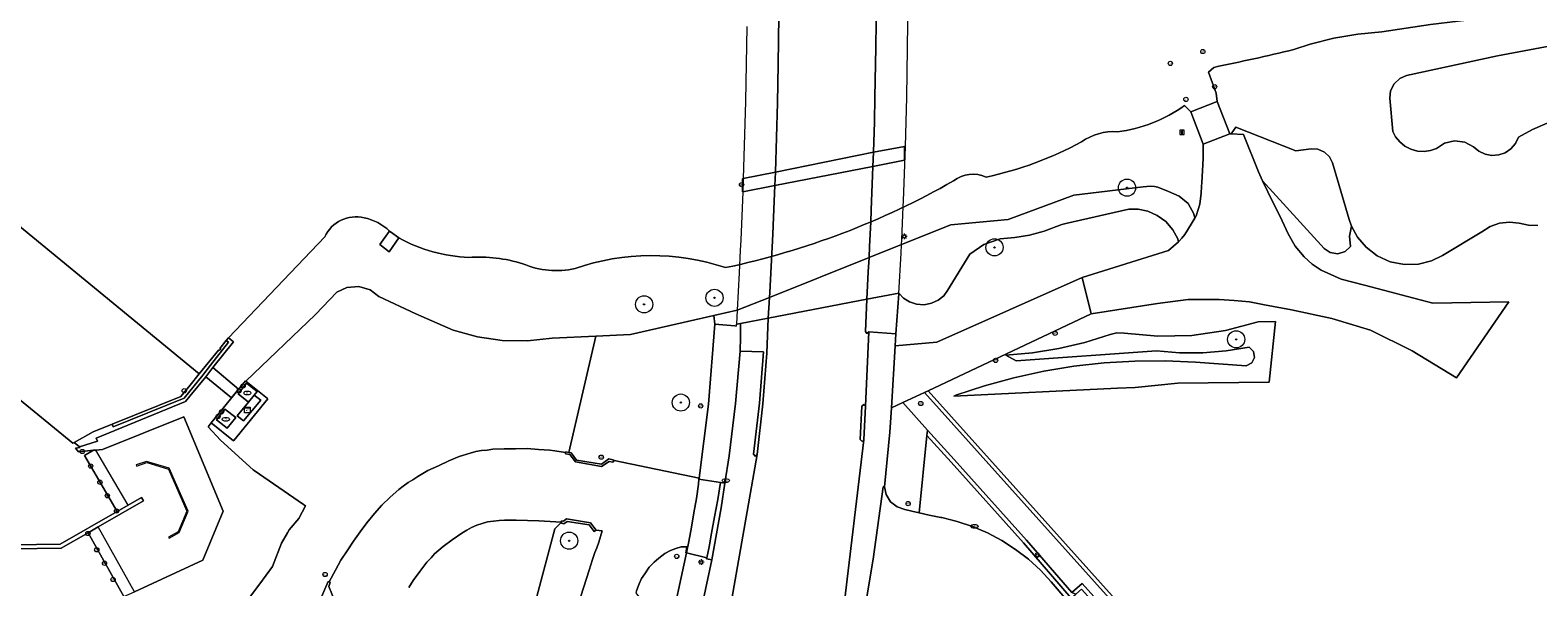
# Model space of a CAD drawing. Header units: metres. Extents: x 196496 to 197479, y 355139 to 356324.
# Tile 30 of 144: x 197029 to 197161, y 355236 to 355285. Entities that reach past the tile are written whole.
import ezdxf
from ezdxf.enums import TextEntityAlignment as Align

# ---------------------------------------------------------------- set-up
doc = ezdxf.new("R2010")
doc.units = ezdxf.units.M
doc.layers.get('0').update_dxf_attribs({"color": 252, "lineweight": 18})
for name, color, linetype, lineweight in [('B-WE-GK-KADEMUUR-GV', 252, 'Continuous', 18), ('B-WE-GR-BEPLANTING_CULTUUR_HEESTERS-GV', 252, 'Continuous', 18), ('B-WE-GR-BOOM-S', 252, 'Continuous', 18), ('B-WE-GR-GRAS-GV', 252, 'Continuous', 18), ('B-WE-GR-GROENVOORZIENING-GV', 252, 'Continuous', 18), ('B-WE-GW-TALUD_KRUIN-G', 252, 'Continuous', 18), ('B-WE-IE-MEUBILAIR-S', 252, 'Continuous', 18), ('B-WE-IE-TERREINAFSCHEIDING_KUNSTMATIG_MUUR-G', 252, 'IE-TERREINAFSCHEIDING-KUNSTMATIG-DICHT', 18), ('B-WE-KW-KUNSTWERK_DEK-GV', 252, 'Continuous', 18), ('B-WE-KW-KUNSTWERK_PIJLER-GV', 252, 'Continuous', 18), ('B-WE-KW-KUNSTWERK_STUW-GV', 252, 'Continuous', 18), ('B-WE-OG-TERREIN_BEGROEID-GV', 252, 'Continuous', 18), ('B-WE-OG-TERREIN_OEVER-GV', 252, 'Continuous', 18), ('B-WE-OG-WATER_RIVIER-GV', 252, 'Continuous', 18), ('B-WE-VH-GESLOTENVERHARDING-GV', 252, 'Continuous', 18), ('B-WE-VH-GESLOTENVERHARDING_ASFALT-GV', 252, 'Continuous', 18), ('B-WE-VH-ONVERHARD-GV', 252, 'Continuous', 18), ('B-WE-VH-OPENVERHARDING-GV', 252, 'Continuous', 18), ('B-WE-VH-OPENVERHARDING_BETONELEMENT-GV', 252, 'Continuous', 18), ('B-WE-VH-OPENVERHARDING_BETONSTRAATSTEEN-GV', 252, 'Continuous', 18), ('B-WE-VH-OPENVERHARDING_TEGEL-GV', 252, 'Continuous', 18)]:
    doc.layers.add(name, color=color, linetype=linetype, lineweight=lineweight)
doc.styles.add('NLCS-ISO', font='NLCS-ISO.ttf')
doc.linetypes.add('IE-TERREINAFSCHEIDING-KUNSTMATIG-DICHT', pattern='A,8,-1,[82,NLCS.SHX,S=0.75,R=90,X=0,Y=0],-1', length=10)

# ---------------------------------------------------------------- blocks, each defined once
blk = doc.blocks.new('SIE-MEUBILAIR_BORD_INFORMATIE-SO')
h = blk.add_hatch(color=256)
h.dxf.hatch_style = 1
h.paths.add_polyline_path([(0.13, 0.2), (-0.33, 0.2), (-0.33, 0.08), (-0.13, 0.08), (-0.13, -0.65), (0.13, -0.65)])
h = blk.add_hatch(color=256)
h.dxf.hatch_style = 1
edge = h.paths.add_edge_path()
edge.add_arc((0, 0.5), 0.149, 0, 360)
for points in [[(-0.75, -0.75), (0.75, -0.75), (0.75, 0.75), (-0.75, 0.75)], [(0.13, 0.2), (-0.33, 0.2), (-0.33, 0.08), (-0.13, 0.08), (-0.13, -0.65), (0.13, -0.65)]]:
    blk.add_lwpolyline(points, close=True)
blk.add_circle((0, 0.5), 0.149)
blk = doc.blocks.new('SIE-MEUBILAIR_KAST_ELEKTRA-SO')
for points in [[(-1, 1), (1, 1), (1, 0.84), (-1, 0.84)], [(-1, 0.76), (1, 0.76), (1, -1), (-1, -1)]]:
    blk.add_lwpolyline(points, close=True)
at = {"style": 'NLCS-ISO'}
blk.add_text('et', height=0.75, dxfattribs=at).set_placement((0, 0), align=Align.MIDDLE_CENTER)
blk = doc.blocks.new('SIE-MEUBILAIR_PAAL_VERKEERSBORD-SO')
blk.add_circle((0, 0), 0.75)
at = {"style": 'NLCS-ISO'}
blk.add_text('vb', height=0.75, dxfattribs=at).set_placement((0, 0.07), align=Align.MIDDLE_CENTER)
blk = doc.blocks.new('SIE-MEUBILAIR_PAAL_LICHTMAST-SO')
for points in [[(-0.62, 0), (-1, 0)], [(-0.71, 0.71), (-0.44, 0.44)], [(0, 1), (0, 0.62)], [(0.44, 0.44), (0.71, 0.71)], [(1, 0), (0.62, 0)], [(-0.71, -0.71), (-0.44, -0.44)], [(0, -0.62), (0, -1)], [(0.44, -0.44), (0.71, -0.71)]]:
    blk.add_lwpolyline(points)
blk.add_circle((0, 0), 0.5)
blk = doc.blocks.new('SIE-MEUBILAIR_PAAL_AFSLUITPAAL-SO')
blk.add_circle((0, 0), 0.75)
at = {"style": 'NLCS-ISO'}
blk.add_text('af', height=0.75, dxfattribs=at).set_placement((0, 0.05), align=Align.MIDDLE_CENTER)
blk = doc.blocks.new('SIE-MEUBILAIR_PUT_KOLK-SO')
blk.add_ellipse((0, 0), major_axis=(1.25, 0), ratio=0.54)
at = {"style": 'NLCS-ISO'}
blk.add_text('klk', height=0.75, dxfattribs=at).set_placement((0.03, 0), align=Align.MIDDLE_CENTER)
blk = doc.blocks.new('SIE-MEUBILAIR_PUT_RIOOLPUT-SO')
blk.add_ellipse((0, 0), major_axis=(1.25, 0), ratio=0.54)
at = {"style": 'NLCS-ISO'}
blk.add_text('ri', height=0.75, dxfattribs=at).set_placement((-0.04, 0.07), align=Align.MIDDLE_CENTER)
blk = doc.blocks.new('SGR-BOOM_GBKN-SO')
at = {"color": 0, "linetype": 'ByBlock', "lineweight": 18}
for radius in [3, 0.225]:
    blk.add_circle((0, 0), radius, dxfattribs=at)

msp = doc.modelspace()

# ---------------------------------------------------------------- linework, layer by layer
at = {"layer": 'B-WE-GK-KADEMUUR-GV', "flags": 128}
for points in [[(197061.256, 355266.466), (197060.503, 355267.007), (197060.418, 355267.067), (197060.396, 355267.037), (197059.595, 355265.895), (197060.387, 355265.252)], [(197044.789, 355255.34), (197044.093, 355254.464), (197042.47, 355252.453), (197036.264, 355249.934), (197036.175, 355250.162), (197034.53, 355249.498), (197032.868, 355248.579), (197033.321, 355248.174), (197034.897, 355248.671), (197034.784, 355248.939), (197042.586, 355252.147), (197042.974, 355252.622), (197044.36, 355254.32), (197044.994, 355255.12), (197046.797, 355257.382), (197046.356, 355257.712), (197046.341, 355257.723), (197046.155, 355257.492), (197046.36, 355257.334)], [(197042.994, 355253.583), (197042.191, 355252.59), (197036.175, 355250.162), (197036.264, 355249.934), (197042.47, 355252.453), (197044.093, 355254.464), (197044.789, 355255.34), (197046.36, 355257.334), (197046.155, 355257.492), (197045.591, 355256.795), (197045.668, 355256.732), (197045.575, 355256.617), (197045.498, 355256.68), (197043.795, 355254.574)]]:
    msp.add_lwpolyline(points, close=True, dxfattribs=at)
msp.add_lwpolyline([(197021.271, 355239.185), (197031.724, 355239.327), (197034.067, 355240.674), (197034.957, 355241.186), (197038.91, 355243.458), (197038.739, 355243.752), (197037.569, 355243.079), (197036.622, 355242.535), (197031.631, 355239.665), (197021.24, 355239.525)], dxfattribs=at)
at = {"layer": 'B-WE-GR-BEPLANTING_CULTUUR_HEESTERS-GV', "flags": 128}
msp.add_lwpolyline([(197129.522, 355226.965), (197129.405, 355226.846), (197120.976, 355236.237), (197120.073, 355235.453), (197120.439, 355235.307), (197120.945, 355235.747), (197129.393, 355226.335), (197129.771, 355226.719)], close=True, dxfattribs=at)
at = {"layer": 'B-WE-GR-GRAS-GV'}
for points in [[(197165.558, 355283.939), (197157.293, 355282.409), (197149.354, 355280.67), (197148.759, 355280.426), (197148.256, 355279.958), (197147.958, 355279.339), (197147.9, 355278.699), (197148.148, 355275.774), (197148.397, 355275.307), (197148.751, 355274.871), (197149.205, 355274.5), (197149.737, 355274.224), (197150.315, 355274.066), (197150.901, 355274.032), (197151.457, 355274.113), (197151.956, 355274.288), (197152.669, 355274.762), (197153.557, 355274.97), (197154.461, 355274.845), (197155.215, 355274.44), (197155.665, 355274.054), (197156.218, 355273.789), (197156.821, 355273.678), (197157.412, 355273.726), (197157.971, 355273.923), (197158.478, 355274.269), (197158.875, 355274.736), (197159.129, 355275.272), (197160.361, 355275.947), (197161.658, 355276.502)], [(197160.841, 355267.556), (197160.004, 355267.593), (197159.211, 355267.751), (197158.361, 355267.846), (197157.489, 355267.748), (197156.661, 355267.458), (197155.936, 355267.005), (197152.504, 355264.919), (197151.522, 355264.448), (197150.389, 355264.166), (197149.164, 355264.134), (197147.93, 355264.382), (197146.785, 355264.902), (197145.81, 355265.646), (197145.055, 355266.537), (197144.535, 355267.493), (197144.371, 355266.606), (197144.447, 355265.707), (197143.998, 355265.282), (197143.343, 355265.075), (197142.666, 355265.19), (197142.162, 355265.549), (197136.767, 355271.467), (197137.218, 355270.509), (197138.481, 355267.949), (197138.998, 355266.834), (197139.603, 355265.758), (197140.387, 355264.805), (197141.1, 355264.177), (197141.896, 355263.657), (197143.621, 355262.87), (197145.684, 355262.333), (197151.659, 355260.747), (197158.297, 355260.878), (197153.718, 355254.237), (197149.837, 355256.579), (197146.193, 355258.403), (197142.809, 355259.401), (197139.294, 355260.183), (197136.932, 355260.607), (197135.617, 355260.861), (197134.288, 355260.987), (197132.956, 355261.079), (197130.26, 355261.065), (197127.585, 355260.722), (197121.779, 355259.812), (197107.528, 355253.089), (197125.928, 355232.592)]]:
    msp.add_lwpolyline(points, dxfattribs=at)
at = {"layer": 'B-WE-GR-GRAS-GV', "flags": 128}
for points in [[(197053.628, 355233.12), (197055.079, 355236.41), (197055.153, 355236.367), (197055.701, 355237.389), (197056.187, 355238.282), (197056.716, 355239.083), (197057.291, 355239.928), (197057.872, 355240.755), (197058.45, 355241.543), (197059.103, 355242.35), (197059.77, 355243.077), (197060.484, 355243.78), (197061.248, 355244.46), (197061.629, 355244.734), (197062.051, 355245.059), (197062.466, 355245.311), (197062.91, 355245.594), (197063.79, 355246.105), (197064.701, 355246.516), (197065.607, 355246.964), (197066.527, 355247.351), (197067.473, 355247.64), (197067.967, 355247.766), (197068.458, 355247.856), (197068.958, 355247.905), (197069.476, 355247.975), (197070.459, 355248.025), (197071.448, 355248.022), (197072.471, 355248.035), (197073.452, 355247.961), (197074.456, 355247.891), (197074.873, 355247.844), (197075.819, 355247.694), (197075.839, 355247.741), (197076.109, 355247.69), (197078.47, 355257.871), (197074.664, 355257.697), (197072.491, 355257.464), (197070.289, 355257.504), (197068.109, 355257.82), (197066.002, 355258.4), (197062.738, 355259.835), (197059.506, 355261.339), (197058.735, 355261.932), (197057.737, 355262.229), (197056.7, 355262.136), (197055.826, 355261.709), (197053.966, 355259.758), (197047.863, 355253.934), (197049.761, 355252.405), (197049.797, 355252.376), (197046.827, 355248.748), (197046.795, 355248.709), (197044.837, 355250.285), (197044.577, 355249.946), (197045.65, 355248.782), (197048.508, 355246.184), (197048.586, 355246.113), (197052.915, 355243.154), (197053.088, 355243.036), (197052.514, 355241.926), (197051.649, 355240.933), (197051.497, 355240.657), (197050.999, 355239.755), (197050.197, 355237.721), (197049.105, 355236.204), (197047.763, 355234.407)], [(197072.346, 355231.464), (197074.895, 355241.005), (197075.462, 355241.586), (197074.464, 355241.646), (197073.474, 355241.718), (197072.486, 355241.738), (197071.507, 355241.775), (197070.491, 355241.765), (197070.007, 355241.754), (197069.509, 355241.68), (197068.989, 355241.635), (197068.524, 355241.488), (197068.074, 355241.34), (197067.593, 355241.124), (197067.195, 355240.884), (197066.761, 355240.633), (197065.907, 355240.06), (197065.114, 355239.465), (197064.348, 355238.829), (197064.059, 355238.482), (197063.706, 355238.086), (197063.088, 355237.282), (197062.498, 355236.495), (197062.108, 355235.879)]]:
    msp.add_lwpolyline(points, dxfattribs=at)
msp.add_lwpolyline([(197114.329, 355256.214), (197116.645, 355256.415), (197118.947, 355256.785), (197121.215, 355257.322), (197123.432, 355258.022), (197124.033, 355258.155), (197124.649, 355258.138), (197127.595, 355257.862), (197130.573, 355257.933), (197133.523, 355258.353), (197136.383, 355259.11), (197137.89, 355259.139), (197137.33, 355253.832), (197129.355, 355253.757), (197125.63, 355253.376), (197124.09, 355253.329), (197109.755, 355252.633), (197109.936, 355252.698), (197112.453, 355253.531), (197115.021, 355254.234), (197117.629, 355254.804), (197120.266, 355255.238), (197122.923, 355255.533), (197125.588, 355255.689), (197128.25, 355255.705), (197130.899, 355255.584), (197135.342, 355255.265), (197135.812, 355255.523), (197136.048, 355256.005), (197135.964, 355256.535), (197135.591, 355256.92), (197133.584, 355256.591), (197131.55, 355256.425), (197129.509, 355256.424), (197127.482, 355256.587), (197115.212, 355255.71)], close=True, dxfattribs=at)
at = {"layer": 'B-WE-GR-GROENVOORZIENING-GV', "flags": 128}
msp.add_lwpolyline([(197120.038, 355234.959), (197115.849, 355239.784), (197109.536, 355246.845), (197107.416, 355249.189), (197106.738, 355242.402), (197107.61, 355242.214), (197108.636, 355242.004), (197108.707, 355241.995), (197110.065, 355241.664), (197111.405, 355241.218), (197112.713, 355240.657), (197113.973, 355239.987), (197115.173, 355239.213), (197116.3, 355238.345), (197117.343, 355237.393), (197118.294, 355236.368), (197121.194, 355232.974)], dxfattribs=at)
at = {"layer": 'B-WE-GW-TALUD_KRUIN-G', "flags": 128}
for points in [[(197136.767, 355271.467), (197142.162, 355265.549), (197142.666, 355265.19), (197143.343, 355265.075), (197143.998, 355265.282), (197144.447, 355265.707), (197144.371, 355266.606), (197144.535, 355267.493)], [(197088.794, 355259.671), (197088.859, 355258.922), (197090.612, 355258.769), (197090.734, 355258.758), (197090.754, 355258.907), (197091.127, 355258.979), (197093.549, 355259.443), (197102.154, 355261.092), (197104.974, 355261.633), (197104.991, 355261.6), (197105.381, 355261.203), (197105.892, 355260.876), (197106.505, 355260.669), (197107.172, 355260.622), (197107.828, 355260.748), (197108.412, 355261.026), (197108.881, 355261.412), (197109.22, 355261.853), (197111.161, 355265.031), (197112.402, 355265.876), (197113.813, 355266.389), (197115.11, 355266.493), (197116.398, 355266.716), (197117.659, 355267.057), (197119.217, 355267.636), (197119.565, 355267.731), (197125.07, 355268.97), (197125.879, 355268.972), (197126.726, 355268.801), (197127.558, 355268.438), (197128.307, 355267.888), (197128.916, 355267.185), (197129.345, 355266.386), (197129.417, 355266.136)], [(197114.329, 355256.214), (197115.212, 355255.71), (197127.482, 355256.587), (197129.509, 355256.424), (197131.55, 355256.425), (197133.584, 355256.591), (197135.591, 355256.92), (197135.964, 355256.535), (197136.048, 355256.005), (197135.812, 355255.523), (197135.342, 355255.265), (197130.899, 355255.584), (197128.25, 355255.705), (197125.588, 355255.689), (197122.923, 355255.533), (197120.266, 355255.238), (197117.629, 355254.804), (197115.021, 355254.234), (197112.453, 355253.531), (197109.936, 355252.698), (197109.755, 355252.633)]]:
    msp.add_lwpolyline(points, dxfattribs=at)
at = {"layer": 'B-WE-IE-TERREINAFSCHEIDING_KUNSTMATIG_MUUR-G', "flags": 128}
msp.add_lwpolyline([(197038.269, 355246.6), (197038.301, 355246.506), (197039.197, 355246.807), (197041.104, 355246.231), (197042.703, 355242.568), (197041.953, 355240.747), (197041.114, 355240.27), (197041.164, 355240.184), (197042.033, 355240.677), (197042.811, 355242.57), (197041.178, 355246.313), (197039.195, 355246.911)], close=True, dxfattribs=at)
at = {"layer": 'B-WE-KW-KUNSTWERK_DEK-GV', "flags": 128}
msp.add_lwpolyline([(197091.68, 355284.973), (197091.567, 355278.415), (197091.363, 355271.654), (197091.32, 355270.502), (197091.139, 355266.266), (197091.101, 355265.381), (197091.003, 355263.398), (197090.917, 355261.767), (197090.826, 355260.134), (197090.754, 355258.907), (197091.127, 355258.979), (197093.549, 355259.443), (197102.154, 355261.092), (197104.974, 355261.633), (197105.153, 355265.124), (197105.189, 355265.878), (197105.209, 355266.29), (197105.276, 355267.749), (197105.338, 355269.208), (197105.356, 355269.706), (197105.531, 355274.459), (197105.652, 355278.767), (197105.732, 355283.075), (197105.771, 355287.486)], dxfattribs=at)
for points in [[(197034.747, 355247.904), (197034.562, 355247.887), (197033.765, 355247.421), (197036.622, 355242.535), (197037.569, 355243.079)], [(197034.957, 355241.186), (197034.067, 355240.674), (197037.206, 355235.083), (197038.143, 355235.513)]]:
    msp.add_lwpolyline(points, close=True, dxfattribs=at)
at = {"layer": 'B-WE-KW-KUNSTWERK_PIJLER-GV', "flags": 128}
msp.add_lwpolyline([(197094.164, 355272.221), (197091.363, 355271.654), (197091.289, 355271.639), (197091.294, 355270.497), (197091.32, 355270.502), (197094.122, 355271.045), (197102.696, 355272.708), (197103.57, 355272.878), (197105.464, 355273.279), (197105.469, 355274.465), (197102.74, 355273.957)], close=True, dxfattribs=at)
at = {"layer": 'B-WE-KW-KUNSTWERK_STUW-GV', "flags": 128}
msp.add_lwpolyline([(197013.565, 355264.208), (197032.739, 355248.511), (197032.868, 355248.579), (197034.53, 355249.498), (197036.175, 355250.162), (197042.191, 355252.59), (197042.994, 355253.583), (197043.795, 355254.574), (197021.697, 355272.702)], dxfattribs=at)
at = {"layer": 'B-WE-OG-TERREIN_BEGROEID-GV', "flags": 128}
for points in [[(197134.021, 355275.572), (197135.083, 355275.51), (197136.416, 355272.239), (197136.767, 355271.467), (197142.162, 355265.549), (197142.666, 355265.19), (197143.343, 355265.075), (197143.998, 355265.282), (197144.447, 355265.707), (197144.371, 355266.606), (197144.535, 355267.493), (197144.322, 355268.09), (197142.877, 355273.022), (197142.62, 355273.546), (197142.172, 355273.976), (197141.601, 355274.219), (197141.019, 355274.25), (197139.668, 355274.092), (197134.431, 355276.154)], [(197088.794, 355259.671), (197088.859, 355258.922), (197090.612, 355258.769), (197090.734, 355258.758), (197090.754, 355258.907), (197091.127, 355258.979), (197093.549, 355259.443), (197102.154, 355261.092), (197104.974, 355261.633), (197104.991, 355261.6), (197105.381, 355261.203), (197105.892, 355260.876), (197106.505, 355260.669), (197107.172, 355260.622), (197107.828, 355260.748), (197108.412, 355261.026), (197108.881, 355261.412), (197109.22, 355261.853), (197111.161, 355265.031), (197112.402, 355265.876), (197113.813, 355266.389), (197115.11, 355266.493), (197116.398, 355266.716), (197117.659, 355267.057), (197119.217, 355267.636), (197119.565, 355267.731), (197125.07, 355268.97), (197125.879, 355268.972), (197126.726, 355268.801), (197127.558, 355268.438), (197128.307, 355267.888), (197128.916, 355267.185), (197129.345, 355266.386), (197129.417, 355266.136), (197129.432, 355266.149), (197129.707, 355266.452), (197129.966, 355266.769), (197130.83, 355268.191), (197130.76, 355268.586), (197130.255, 355269.472), (197129.457, 355270.107), (197128.551, 355270.537), (197127.616, 355270.897), (197127.3, 355270.973), (197126.975, 355270.987), (197126.33, 355270.931), (197120.273, 355270.196), (197114.528, 355268.078), (197109.514, 355267.608), (197105.189, 355265.878), (197102.353, 355264.744), (197093.656, 355261.266), (197090.826, 355260.134)], [(197104.974, 355261.633), (197104.969, 355261.573), (197104.704, 355258.083), (197104.64, 355257.027), (197108.287, 355257.338), (197120.992, 355263.009), (197128.544, 355265.36), (197129.417, 355266.136), (197129.345, 355266.386), (197128.916, 355267.185), (197128.307, 355267.888), (197127.558, 355268.438), (197126.726, 355268.801), (197125.879, 355268.972), (197125.07, 355268.97), (197119.565, 355267.731), (197119.217, 355267.636), (197117.659, 355267.057), (197116.398, 355266.716), (197115.11, 355266.493), (197113.813, 355266.389), (197112.402, 355265.876), (197111.161, 355265.031), (197109.22, 355261.853), (197108.881, 355261.412), (197108.412, 355261.026), (197107.828, 355260.748), (197107.172, 355260.622), (197106.505, 355260.669), (197105.892, 355260.876), (197105.381, 355261.203), (197104.991, 355261.6)], [(197076.109, 355247.69), (197076.304, 355247.654), (197076.781, 355247.032), (197078.978, 355246.667), (197079.603, 355247.142), (197080.081, 355247.029), (197080.075, 355246.999), (197087.501, 355245.45), (197088.332, 355251.934), (197088.859, 355258.922), (197088.794, 355259.671), (197081.495, 355258.009), (197078.47, 355257.871)], [(197109.755, 355252.633), (197124.09, 355253.329), (197125.63, 355253.376), (197129.355, 355253.757), (197137.33, 355253.832), (197137.89, 355259.139), (197136.383, 355259.11), (197133.523, 355258.353), (197130.573, 355257.933), (197127.595, 355257.862), (197124.649, 355258.138), (197124.033, 355258.155), (197123.432, 355258.022), (197121.215, 355257.322), (197118.947, 355256.785), (197116.645, 355256.415), (197114.329, 355256.214), (197115.212, 355255.71), (197127.482, 355256.587), (197129.509, 355256.424), (197131.55, 355256.425), (197133.584, 355256.591), (197135.591, 355256.92), (197135.964, 355256.535), (197136.048, 355256.005), (197135.812, 355255.523), (197135.342, 355255.265), (197130.899, 355255.584), (197128.25, 355255.705), (197125.588, 355255.689), (197122.923, 355255.533), (197120.266, 355255.238), (197117.629, 355254.804), (197115.021, 355254.234), (197112.453, 355253.531), (197109.936, 355252.698)], [(197115.849, 355239.784), (197120.038, 355234.959), (197120.439, 355235.307), (197120.073, 355235.453), (197116.112, 355240.015), (197109.796, 355247.079), (197107.463, 355249.659), (197107.416, 355249.189), (197109.536, 355246.845)], [(197084.92, 355232.037), (197086.401, 355238.899), (197086.333, 355238.915), (197086.437, 355239.433), (197085.941, 355239.426), (197085.454, 355239.293), (197084.988, 355239.127), (197084.497, 355238.851), (197083.985, 355238.454), (197083.556, 355238.104), (197083.12, 355237.643), (197082.744, 355237.061), (197082.454, 355236.664), (197082.256, 355236.191), (197082.014, 355235.584), (197081.978, 355235.38)]]:
    msp.add_lwpolyline(points, close=True, dxfattribs=at)
for points in [[(197125.928, 355232.592), (197107.528, 355253.089), (197107.198, 355252.933), (197125.921, 355232.075)], [(197076.921, 355234.38), (197077.886, 355237.386), (197078.184, 355238.335), (197078.387, 355238.95), (197078.557, 355239.359), (197078.744, 355239.84), (197079.028, 355240.833), (197078.492, 355240.902), (197078.323, 355240.774), (197077.887, 355241.356), (197075.973, 355241.666), (197075.672, 355241.451), (197075.481, 355241.504), (197075.462, 355241.586), (197074.895, 355241.005), (197072.346, 355231.464)]]:
    msp.add_lwpolyline(points, dxfattribs=at)
at = {"layer": 'B-WE-OG-TERREIN_OEVER-GV', "flags": 128}
for points in [[(197161.124, 355286.126), (197156.281, 355285.713), (197151.453, 355285.141), (197147.195, 355284.502), (197145.078, 355284.299), (197142.982, 355283.937), (197140.92, 355283.419), (197139.483, 355282.941)], [(197161.658, 355276.502), (197160.361, 355275.947), (197159.129, 355275.272), (197158.875, 355274.736), (197158.478, 355274.269), (197157.971, 355273.923), (197157.412, 355273.726), (197156.821, 355273.678), (197156.218, 355273.789), (197155.665, 355274.054), (197155.215, 355274.44), (197154.461, 355274.845), (197153.557, 355274.97), (197152.669, 355274.762), (197151.956, 355274.288), (197151.457, 355274.113), (197150.901, 355274.032), (197150.315, 355274.066), (197149.737, 355274.224), (197149.205, 355274.5), (197148.751, 355274.871), (197148.397, 355275.307), (197148.148, 355275.774), (197147.9, 355278.699), (197147.958, 355279.339), (197148.256, 355279.958), (197148.759, 355280.426), (197149.354, 355280.67), (197157.293, 355282.409), (197165.558, 355283.939)], [(197132.495, 355281.391), (197132.035, 355280.965), (197132.7, 355279.121), (197132.795, 355278.4), (197133.891, 355275.58)], [(197047.763, 355234.407), (197049.105, 355236.204), (197050.197, 355237.721), (197050.999, 355239.755), (197051.497, 355240.657), (197051.649, 355240.933), (197052.514, 355241.926), (197053.088, 355243.036), (197052.915, 355243.154), (197048.586, 355246.113), (197048.508, 355246.184), (197045.65, 355248.782), (197044.577, 355249.946), (197044.837, 355250.285), (197047.84, 355253.952), (197047.863, 355253.934), (197053.966, 355259.758), (197055.826, 355261.709), (197056.7, 355262.136), (197057.737, 355262.229), (197058.735, 355261.932), (197059.506, 355261.339), (197062.738, 355259.835), (197066.002, 355258.4), (197068.109, 355257.82), (197070.289, 355257.504), (197072.491, 355257.464), (197074.664, 355257.697), (197078.47, 355257.871), (197081.495, 355258.009), (197088.794, 355259.671), (197090.826, 355260.134), (197093.656, 355261.266), (197102.353, 355264.744), (197105.189, 355265.878), (197109.514, 355267.608), (197114.528, 355268.078), (197120.273, 355270.196), (197126.33, 355270.931), (197126.975, 355270.987), (197127.3, 355270.973), (197127.616, 355270.897), (197128.551, 355270.537), (197129.457, 355270.107), (197130.255, 355269.472), (197130.76, 355268.586), (197130.83, 355268.191), (197130.858, 355268.237), (197130.975, 355268.499), (197131.268, 355269.416), (197131.391, 355270.37), (197131.429, 355270.966), (197131.45, 355271.301), (197131.549, 355272.873), (197131.571, 355273.463), (197131.579, 355274.053), (197131.577, 355274.447), (197131.576, 355274.67), (197130.477, 355277.499), (197129.951, 355278.057)], [(197133.891, 355275.58), (197134.021, 355275.572), (197134.431, 355276.154), (197139.668, 355274.092), (197141.019, 355274.25), (197141.601, 355274.219), (197142.172, 355273.976), (197142.62, 355273.546), (197142.877, 355273.022), (197144.322, 355268.09), (197144.535, 355267.493), (197145.055, 355266.537), (197145.81, 355265.646), (197146.785, 355264.902), (197147.93, 355264.382), (197149.164, 355264.134), (197150.389, 355264.166), (197151.522, 355264.448), (197152.504, 355264.919), (197155.936, 355267.005), (197156.661, 355267.458), (197157.489, 355267.748), (197158.361, 355267.846), (197159.211, 355267.751), (197160.004, 355267.593), (197160.841, 355267.556)], [(197054.779, 355266.568), (197046.341, 355257.723), (197046.356, 355257.712), (197046.797, 355257.382), (197044.994, 355255.12), (197047.233, 355253.228), (197046.606, 355252.477), (197044.36, 355254.32), (197042.974, 355252.622), (197042.586, 355252.147), (197034.784, 355248.939), (197034.897, 355248.671), (197033.321, 355248.174), (197033.392, 355248.122), (197032.987, 355248.082), (197033.246, 355247.763), (197034.562, 355247.887), (197034.747, 355247.904), (197035.329, 355247.959), (197042.447, 355250.824), (197045.888, 355242.567), (197044.121, 355238.258), (197038.143, 355235.513)], [(197061.256, 355266.466), (197060.387, 355265.252), (197059.595, 355265.895), (197060.396, 355267.037)], [(197060.396, 355267.037), (197060.418, 355267.067)]]:
    msp.add_lwpolyline(points, dxfattribs=at)
at = {"layer": 'B-WE-OG-TERREIN_OEVER-GV'}
for points in [[(197139.483, 355282.941, -0.0082133), (197132.495, 355281.391)], [(197129.951, 355278.057, -0.1259187), (197124.066, 355275.751)], [(197124.066, 355275.751, 0.1765245), (197120.945, 355274.863)], [(197120.945, 355274.863, -0.0674355), (197112.585, 355271.769)], [(197112.585, 355271.769, 0.2920153), (197109.751, 355271.458)], [(197109.751, 355271.458, -0.0778761), (197089.792, 355263.864)], [(197058.207, 355268.222, 0.3614483), (197054.779, 355266.568)], [(197060.418, 355267.067, 0.1471879), (197058.207, 355268.222)], [(197067.365, 355264.753, -0.1149857), (197061.256, 355266.466)], [(197072.089, 355264.208, 0.0917572), (197067.365, 355264.753)], [(197076.665, 355263.789, -0.1594138), (197072.089, 355264.208)], [(197089.792, 355263.864, 0.165691), (197076.665, 355263.789)]]:
    msp.add_lwpolyline(points, format="xyb", dxfattribs=at)
at = {"layer": 'B-WE-OG-WATER_RIVIER-GV', "flags": 128}
for points in [[(197139.483, 355282.941), (197140.92, 355283.419), (197142.982, 355283.937), (197145.078, 355284.299), (197147.195, 355284.502), (197151.453, 355285.141), (197156.281, 355285.713), (197161.124, 355286.126)], [(197129.951, 355278.057), (197130.477, 355277.499), (197132.795, 355278.4), (197132.7, 355279.121), (197132.035, 355280.965), (197132.495, 355281.391)], [(197021.697, 355272.702), (197043.795, 355254.574), (197045.498, 355256.68), (197045.575, 355256.617), (197045.668, 355256.732), (197045.591, 355256.795), (197046.155, 355257.492), (197046.341, 355257.723), (197054.779, 355266.568)], [(197060.418, 355267.067), (197060.503, 355267.007), (197061.256, 355266.466)], [(197021.24, 355239.525), (197031.631, 355239.665), (197036.622, 355242.535), (197033.765, 355247.421), (197034.562, 355247.887), (197033.246, 355247.763), (197032.987, 355248.082), (197033.392, 355248.122), (197033.321, 355248.174), (197032.868, 355248.579), (197032.739, 355248.511), (197013.565, 355264.208)], [(197022.431, 355233.105), (197032.895, 355233.103), (197037.206, 355235.083), (197034.067, 355240.674), (197031.724, 355239.327), (197021.271, 355239.185)]]:
    msp.add_lwpolyline(points, dxfattribs=at)
at = {"layer": 'B-WE-OG-WATER_RIVIER-GV'}
for points in [[(197132.495, 355281.391, 0.0082133), (197139.483, 355282.941)], [(197124.066, 355275.751, 0.1259187), (197129.951, 355278.057)], [(197120.945, 355274.863, -0.1765245), (197124.066, 355275.751)], [(197112.585, 355271.769, 0.0674355), (197120.945, 355274.863)], [(197109.751, 355271.458, -0.2920153), (197112.585, 355271.769)], [(197089.792, 355263.864, 0.0778761), (197109.751, 355271.458)], [(197054.779, 355266.568, -0.3614483), (197058.207, 355268.222)], [(197058.207, 355268.222, -0.1471879), (197060.418, 355267.067)], [(197061.256, 355266.466, 0.1149857), (197067.365, 355264.753)], [(197067.365, 355264.753, -0.0917572), (197072.089, 355264.208)], [(197072.089, 355264.208, 0.1594138), (197076.665, 355263.789)], [(197076.665, 355263.789, -0.165691), (197089.792, 355263.864)]]:
    msp.add_lwpolyline(points, format="xyb", dxfattribs=at)
at = {"layer": 'B-WE-OG-WATER_RIVIER-GV', "flags": 128}
for points in [[(197102.74, 355273.957), (197105.469, 355274.465), (197105.464, 355273.279), (197103.57, 355272.878), (197102.696, 355272.708), (197094.122, 355271.045), (197091.32, 355270.502), (197091.294, 355270.497), (197091.289, 355271.639), (197091.363, 355271.654), (197094.164, 355272.221)], [(197036.622, 355242.535), (197037.569, 355243.079), (197038.739, 355243.752), (197038.91, 355243.458), (197034.957, 355241.186), (197034.067, 355240.674), (197037.206, 355235.083), (197038.143, 355235.513), (197044.121, 355238.258), (197045.888, 355242.567), (197042.447, 355250.824), (197035.329, 355247.959), (197034.747, 355247.904), (197034.562, 355247.887), (197033.765, 355247.421)]]:
    msp.add_lwpolyline(points, close=True, dxfattribs=at)
at = {"layer": 'B-WE-VH-GESLOTENVERHARDING-GV', "flags": 128}
msp.add_lwpolyline([(197131.576, 355274.67), (197133.891, 355275.58), (197132.795, 355278.4), (197130.477, 355277.499)], close=True, dxfattribs=at)
at = {"layer": 'B-WE-VH-GESLOTENVERHARDING_ASFALT-GV', "flags": 128}
for points in [[(197094.458, 355285.904), (197094.404, 355281.63), (197094.338, 355278.289), (197094.26, 355275.255), (197094.164, 355272.221), (197094.122, 355271.045), (197094.011, 355268.276), (197093.94, 355266.788), (197093.805, 355263.968), (197093.681, 355261.69), (197093.656, 355261.266), (197093.549, 355259.443), (197102.154, 355261.092), (197102.289, 355263.508), (197102.353, 355264.744), (197102.403, 355265.719), (197102.503, 355267.872), (197102.544, 355268.889), (197102.696, 355272.708), (197102.74, 355273.957), (197102.823, 355276.618), (197102.876, 355278.786), (197102.952, 355283.122), (197102.997, 355287.588)], [(197099.89, 355231.959), (197101.913, 355248.806), (197101.741, 355248.653), (197101.586, 355248.824), (197101.726, 355251.75), (197101.887, 355251.904), (197102.05, 355251.752), (197102.348, 355258.238), (197102.17, 355258.11), (197102.032, 355258.28), (197102.154, 355261.092), (197093.549, 355259.443), (197093.423, 355256.379), (197093.08, 355251.938), (197092.572, 355247.512), (197090.357, 355234.889)], [(197101.668, 355232.076), (197102.731, 355238.358), (197103.577, 355244.673), (197103.696, 355244.682), (197104.181, 355249.463), (197104.31, 355251.59), (197104.64, 355257.027), (197104.704, 355258.083), (197102.348, 355258.238), (197102.05, 355251.752), (197101.913, 355248.806), (197099.89, 355231.959)], [(197090.357, 355234.889), (197092.572, 355247.512), (197092.396, 355247.369), (197092.263, 355247.553), (197092.774, 355252.013), (197093.132, 355256.488), (197091.078, 355256.568), (197090.669, 355251.983), (197090.121, 355247.41), (197089.759, 355245.007), (197089.435, 355242.856), (197088.606, 355238.291), (197086.873, 355230.112)]]:
    msp.add_lwpolyline(points, dxfattribs=at)
at = {"layer": 'B-WE-VH-ONVERHARD-GV', "flags": 128}
msp.add_lwpolyline([(197136.767, 355271.467), (197136.416, 355272.239), (197135.083, 355275.51), (197134.021, 355275.572), (197133.891, 355275.58), (197131.576, 355274.67), (197131.577, 355274.447), (197131.579, 355274.053), (197131.571, 355273.463), (197131.549, 355272.873), (197131.45, 355271.301), (197131.429, 355270.966), (197131.391, 355270.37), (197131.268, 355269.416), (197130.975, 355268.499), (197130.858, 355268.237), (197130.83, 355268.191), (197129.966, 355266.769), (197129.707, 355266.452), (197129.432, 355266.149), (197129.417, 355266.136), (197128.544, 355265.36), (197120.992, 355263.009), (197121.779, 355259.812), (197127.585, 355260.722), (197130.26, 355261.065), (197132.956, 355261.079), (197134.288, 355260.987), (197135.617, 355260.861), (197136.932, 355260.607), (197139.294, 355260.183), (197142.809, 355259.401), (197146.193, 355258.403), (197149.837, 355256.579), (197153.718, 355254.237), (197158.297, 355260.878), (197151.659, 355260.747), (197145.684, 355262.333), (197143.621, 355262.87), (197141.896, 355263.657), (197141.1, 355264.177), (197140.387, 355264.805), (197139.603, 355265.758), (197138.998, 355266.834), (197138.481, 355267.949), (197137.218, 355270.509)], close=True, dxfattribs=at)
at = {"layer": 'B-WE-VH-OPENVERHARDING-GV', "flags": 128}
for points in [[(197044.36, 355254.32), (197046.606, 355252.477), (197047.233, 355253.228), (197044.994, 355255.12)], [(197044.837, 355250.285), (197046.795, 355248.709), (197046.827, 355248.748), (197049.797, 355252.376), (197049.761, 355252.405), (197047.863, 355253.934), (197047.84, 355253.952)], [(197048.105, 355252.109), (197047.19, 355252.813), (197047.917, 355253.759), (197048.853, 355253.039), (197048.602, 355252.718), (197049.167, 355252.259), (197047.674, 355250.449), (197047.118, 355250.89)], [(197048.602, 355252.718), (197048.853, 355253.039), (197047.917, 355253.759), (197047.19, 355252.813), (197048.105, 355252.109)], [(197048.105, 355252.109), (197047.118, 355250.89), (197047.674, 355250.449), (197049.167, 355252.259), (197048.602, 355252.718)], [(197045.316, 355250.563), (197046.249, 355249.818), (197046.99, 355250.75), (197046.04, 355251.483)], [(197045.316, 355250.563), (197046.04, 355251.483), (197046.99, 355250.75), (197046.249, 355249.818)]]:
    msp.add_lwpolyline(points, close=True, dxfattribs=at)
at = {"layer": 'B-WE-VH-OPENVERHARDING_BETONELEMENT-GV', "flags": 128}
for points in [[(197102.05, 355251.752), (197101.887, 355251.904), (197101.726, 355251.75), (197101.586, 355248.824), (197101.741, 355248.653), (197101.913, 355248.806)], [(197076.109, 355247.69), (197075.839, 355247.741), (197075.819, 355247.694), (197075.817, 355247.572), (197076.2, 355247.521), (197076.682, 355246.865), (197078.974, 355246.455), (197079.645, 355246.909), (197079.962, 355246.851), (197080.075, 355246.999), (197080.081, 355247.029), (197079.603, 355247.142), (197078.978, 355246.667), (197076.781, 355247.032), (197076.304, 355247.654)], [(197089.759, 355245.007), (197089.364, 355245.058), (197089.129, 355243.568), (197088.852, 355242.072), (197088.581, 355240.632), (197088.38, 355239.439), (197088.179, 355238.485), (197088.158, 355238.386), (197088.606, 355238.291), (197089.435, 355242.856)], [(197078.492, 355240.902), (197078.005, 355241.542), (197075.905, 355241.89), (197075.638, 355241.679), (197075.464, 355241.717), (197075.462, 355241.586), (197075.481, 355241.504), (197075.672, 355241.451), (197075.973, 355241.666), (197077.887, 355241.356), (197078.323, 355240.774)]]:
    msp.add_lwpolyline(points, close=True, dxfattribs=at)
at = {"layer": 'B-WE-VH-OPENVERHARDING_BETONSTRAATSTEEN-GV', "flags": 128}
for points in [[(197104.64, 355257.027), (197104.31, 355251.59), (197105.3, 355252.051), (197107.198, 355252.933), (197107.528, 355253.089), (197121.779, 355259.812), (197120.992, 355263.009), (197108.287, 355257.338)], [(197055.153, 355236.367), (197055.079, 355236.41), (197053.628, 355233.12), (197053.683, 355233.09), (197053.843, 355233.01), (197053.959, 355233.347), (197055.27, 355233.85), (197055.639, 355234.679), (197055.11, 355235.958), (197055.248, 355236.311)]]:
    msp.add_lwpolyline(points, close=True, dxfattribs=at)
for points in [[(197082.014, 355235.584), (197082.256, 355236.191), (197082.454, 355236.664), (197082.744, 355237.061), (197083.12, 355237.643), (197083.556, 355238.104), (197083.985, 355238.454), (197084.497, 355238.851), (197084.988, 355239.127), (197085.454, 355239.293), (197085.941, 355239.426), (197086.437, 355239.433), (197086.333, 355238.915), (197086.401, 355238.899), (197086.599, 355239.89), (197086.829, 355241.144), (197087.048, 355242.401), (197087.256, 355243.659), (197087.453, 355244.92), (197087.487, 355245.343), (197087.501, 355245.45), (197080.075, 355246.999), (197079.962, 355246.851), (197079.645, 355246.909), (197078.974, 355246.455), (197076.682, 355246.865), (197076.2, 355247.521), (197075.817, 355247.572), (197075.819, 355247.694), (197074.873, 355247.844), (197074.456, 355247.891), (197073.452, 355247.961), (197072.471, 355248.035), (197071.448, 355248.022), (197070.459, 355248.025), (197069.476, 355247.975), (197068.958, 355247.905), (197068.458, 355247.856), (197067.967, 355247.766), (197067.473, 355247.64), (197066.527, 355247.351), (197065.607, 355246.964), (197064.701, 355246.516), (197063.79, 355246.105), (197062.91, 355245.594), (197062.466, 355245.311), (197062.051, 355245.059), (197061.629, 355244.734), (197061.248, 355244.46), (197060.484, 355243.78), (197059.77, 355243.077), (197059.103, 355242.35), (197058.45, 355241.543), (197057.872, 355240.755), (197057.291, 355239.928), (197056.716, 355239.083), (197056.187, 355238.282), (197055.701, 355237.389), (197055.153, 355236.367), (197055.248, 355236.311), (197055.11, 355235.958), (197055.639, 355234.679)], [(197121.194, 355232.974), (197118.294, 355236.368), (197117.343, 355237.393), (197116.3, 355238.345), (197115.173, 355239.213), (197113.973, 355239.987), (197112.713, 355240.657), (197111.405, 355241.218), (197110.065, 355241.664), (197108.707, 355241.995), (197108.636, 355242.004), (197107.61, 355242.214), (197106.738, 355242.402), (197106.109, 355242.549), (197105.483, 355242.706), (197104.822, 355242.923), (197104.238, 355243.376), (197103.846, 355244.002), (197103.696, 355244.682), (197103.577, 355244.673), (197102.731, 355238.358), (197101.668, 355232.076)], [(197062.108, 355235.879), (197062.498, 355236.495), (197063.088, 355237.282), (197063.706, 355238.086), (197064.059, 355238.482), (197064.348, 355238.829), (197065.114, 355239.465), (197065.907, 355240.06), (197066.761, 355240.633), (197067.195, 355240.884), (197067.593, 355241.124), (197068.074, 355241.34), (197068.524, 355241.488), (197068.989, 355241.635), (197069.509, 355241.68), (197070.007, 355241.754), (197070.491, 355241.765), (197071.507, 355241.775), (197072.486, 355241.738), (197073.474, 355241.718), (197074.464, 355241.646), (197075.462, 355241.586), (197075.464, 355241.717), (197075.638, 355241.679), (197075.905, 355241.89), (197078.005, 355241.542), (197078.492, 355240.902), (197079.028, 355240.833), (197078.744, 355239.84), (197078.557, 355239.359), (197078.387, 355238.95), (197078.184, 355238.335), (197077.886, 355237.386), (197076.921, 355234.38)]]:
    msp.add_lwpolyline(points, dxfattribs=at)
at = {"layer": 'B-WE-VH-OPENVERHARDING_TEGEL-GV', "flags": 128}
for points in [[(197102.997, 355287.588), (197102.952, 355283.122), (197102.876, 355278.786), (197102.823, 355276.618), (197102.74, 355273.957), (197102.696, 355272.708), (197102.544, 355268.889), (197102.503, 355267.872), (197102.403, 355265.719), (197102.353, 355264.744), (197102.289, 355263.508), (197102.154, 355261.092), (197104.974, 355261.633), (197105.153, 355265.124), (197105.189, 355265.878), (197105.209, 355266.29), (197105.276, 355267.749), (197105.338, 355269.208), (197105.356, 355269.706), (197105.531, 355274.459), (197105.652, 355278.767), (197105.732, 355283.075), (197105.771, 355287.486)], [(197091.68, 355284.973), (197091.567, 355278.415), (197091.363, 355271.654), (197091.32, 355270.502), (197091.139, 355266.266), (197091.101, 355265.381), (197091.003, 355263.398), (197090.917, 355261.767), (197090.826, 355260.134), (197090.754, 355258.907), (197091.127, 355258.979), (197093.549, 355259.443), (197093.656, 355261.266), (197093.681, 355261.69), (197093.805, 355263.968), (197093.94, 355266.788), (197094.011, 355268.276), (197094.122, 355271.045), (197094.164, 355272.221), (197094.26, 355275.255), (197094.338, 355278.289), (197094.404, 355281.63), (197094.458, 355285.904)], [(197086.873, 355230.112), (197088.606, 355238.291), (197088.158, 355238.386), (197088.179, 355238.485), (197086.401, 355238.899), (197084.92, 355232.037)]]:
    msp.add_lwpolyline(points, dxfattribs=at)
for points in [[(197104.969, 355261.573), (197104.974, 355261.633), (197102.154, 355261.092), (197102.032, 355258.28), (197102.17, 355258.11), (197102.348, 355258.238), (197104.704, 355258.083)], [(197089.759, 355245.007), (197090.121, 355247.41), (197090.669, 355251.983), (197091.078, 355256.568), (197091.117, 355257.769), (197091.127, 355258.979), (197090.754, 355258.907), (197090.734, 355258.758), (197090.612, 355258.769), (197088.859, 355258.922), (197088.332, 355251.934), (197087.501, 355245.45), (197087.487, 355245.343), (197089.364, 355245.058)], [(197091.078, 355256.568), (197093.132, 355256.488), (197092.774, 355252.013), (197092.263, 355247.553), (197092.396, 355247.369), (197092.572, 355247.512), (197093.08, 355251.938), (197093.423, 355256.379), (197093.549, 355259.443), (197091.127, 355258.979), (197091.117, 355257.769)], [(197105.3, 355252.051), (197104.31, 355251.59), (197104.181, 355249.463), (197103.696, 355244.682), (197103.846, 355244.002), (197104.238, 355243.376), (197104.822, 355242.923), (197105.483, 355242.706), (197106.109, 355242.549), (197106.738, 355242.402), (197107.416, 355249.189), (197107.463, 355249.659)], [(197120.073, 355235.453), (197120.976, 355236.237), (197129.405, 355226.846), (197129.522, 355226.965), (197130.038, 355227.489), (197130.028, 355227.496), (197128.959, 355228.691), (197125.921, 355232.075), (197107.198, 355252.933), (197105.3, 355252.051), (197107.463, 355249.659), (197109.796, 355247.079), (197116.112, 355240.015)], [(197087.487, 355245.343), (197087.453, 355244.92), (197087.256, 355243.659), (197087.048, 355242.401), (197086.829, 355241.144), (197086.599, 355239.89), (197086.401, 355238.899), (197088.179, 355238.485), (197088.38, 355239.439), (197088.581, 355240.632), (197088.852, 355242.072), (197089.129, 355243.568), (197089.364, 355245.058)]]:
    msp.add_lwpolyline(points, close=True, dxfattribs=at)

# ---------------------------------------------------------------- block references
at = {"layer": 'B-WE-GR-BOOM-S', "xscale": 0.25, "yscale": 0.25, "zscale": 0.25}
for p in [(197124.914, 355270.86), (197113.322, 355265.639), (197082.69, 355260.654), (197088.843, 355261.228), (197134.457, 355257.591), (197085.897, 355252.059), (197076.133, 355239.973)]:
    msp.add_blockref('SGR-BOOM_GBKN-SO', p, dxfattribs=at)
at = {"layer": 'B-WE-IE-MEUBILAIR-S', "xscale": 0.25, "yscale": 0.25, "zscale": 0.25}
for name, p in [('SIE-MEUBILAIR_PAAL_AFSLUITPAAL-SO', (197131.539, 355282.775)), ('SIE-MEUBILAIR_PAAL_AFSLUITPAAL-SO', (197128.699, 355281.73)), ('SIE-MEUBILAIR_PAAL_AFSLUITPAAL-SO', (197132.576, 355279.694)), ('SIE-MEUBILAIR_PAAL_AFSLUITPAAL-SO', (197130.065, 355278.583)), ('SIE-MEUBILAIR_BORD_INFORMATIE-SO', (197129.721, 355275.696)), ('SIE-MEUBILAIR_PAAL_AFSLUITPAAL-SO', (197091.21, 355271.127)), ('SIE-MEUBILAIR_PAAL_LICHTMAST-SO', (197105.434, 355266.599)), ('SIE-MEUBILAIR_PAAL_AFSLUITPAAL-SO', (197118.625, 355258.126)), ('SIE-MEUBILAIR_PAAL_AFSLUITPAAL-SO', (197113.416, 355255.751)), ('SIE-MEUBILAIR_PAAL_AFSLUITPAAL-SO', (197047.623, 355253.507)), ('SIE-MEUBILAIR_PAAL_AFSLUITPAAL-SO', (197042.487, 355253.091)), ('SIE-MEUBILAIR_PAAL_AFSLUITPAAL-SO', (197047.269, 355253.074)), ('SIE-MEUBILAIR_PUT_RIOOLPUT-SO', (197047.999, 355252.894)), ('SIE-MEUBILAIR_PAAL_AFSLUITPAAL-SO', (197106.878, 355251.978)), ('SIE-MEUBILAIR_PAAL_AFSLUITPAAL-SO', (197045.432, 355250.836)), ('SIE-MEUBILAIR_PAAL_AFSLUITPAAL-SO', (197045.755, 355251.251)), ('SIE-MEUBILAIR_PUT_RIOOLPUT-SO', (197046.117, 355250.598)), ('SIE-MEUBILAIR_KAST_ELEKTRA-SO', (197047.99, 355251.416)), ('SIE-MEUBILAIR_PAAL_AFSLUITPAAL-SO', (197087.635, 355251.763)), ('SIE-MEUBILAIR_PAAL_AFSLUITPAAL-SO', (197033.564, 355247.778)), ('SIE-MEUBILAIR_PAAL_AFSLUITPAAL-SO', (197034.299, 355246.504)), ('SIE-MEUBILAIR_PAAL_VERKEERSBORD-SO', (197078.939, 355247.281)), ('SIE-MEUBILAIR_PUT_KOLK-SO', (197089.833, 355245.234)), ('SIE-MEUBILAIR_PAAL_AFSLUITPAAL-SO', (197035.107, 355245.091)), ('SIE-MEUBILAIR_PAAL_AFSLUITPAAL-SO', (197035.758, 355243.908)), ('SIE-MEUBILAIR_PAAL_AFSLUITPAAL-SO', (197036.563, 355242.574)), ('SIE-MEUBILAIR_PAAL_VERKEERSBORD-SO', (197105.776, 355243.221)), ('SIE-MEUBILAIR_PAAL_AFSLUITPAAL-SO', (197034.061, 355240.604)), ('SIE-MEUBILAIR_PUT_KOLK-SO', (197111.571, 355241.228)), ('SIE-MEUBILAIR_PAAL_AFSLUITPAAL-SO', (197034.829, 355239.174)), ('SIE-MEUBILAIR_PAAL_VERKEERSBORD-SO', (197085.54, 355238.593)), ('SIE-MEUBILAIR_PAAL_LICHTMAST-SO', (197117.064, 355238.712)), ('SIE-MEUBILAIR_PAAL_AFSLUITPAAL-SO', (197035.511, 355238.002)), ('SIE-MEUBILAIR_PAAL_LICHTMAST-SO', (197087.678, 355238.099)), ('SIE-MEUBILAIR_PAAL_AFSLUITPAAL-SO', (197036.259, 355236.577)), ('SIE-MEUBILAIR_PAAL_VERKEERSBORD-SO', (197054.791, 355237.017))]:
    msp.add_blockref(name, p, dxfattribs=at)

doc.saveas('drawing.dxf')
